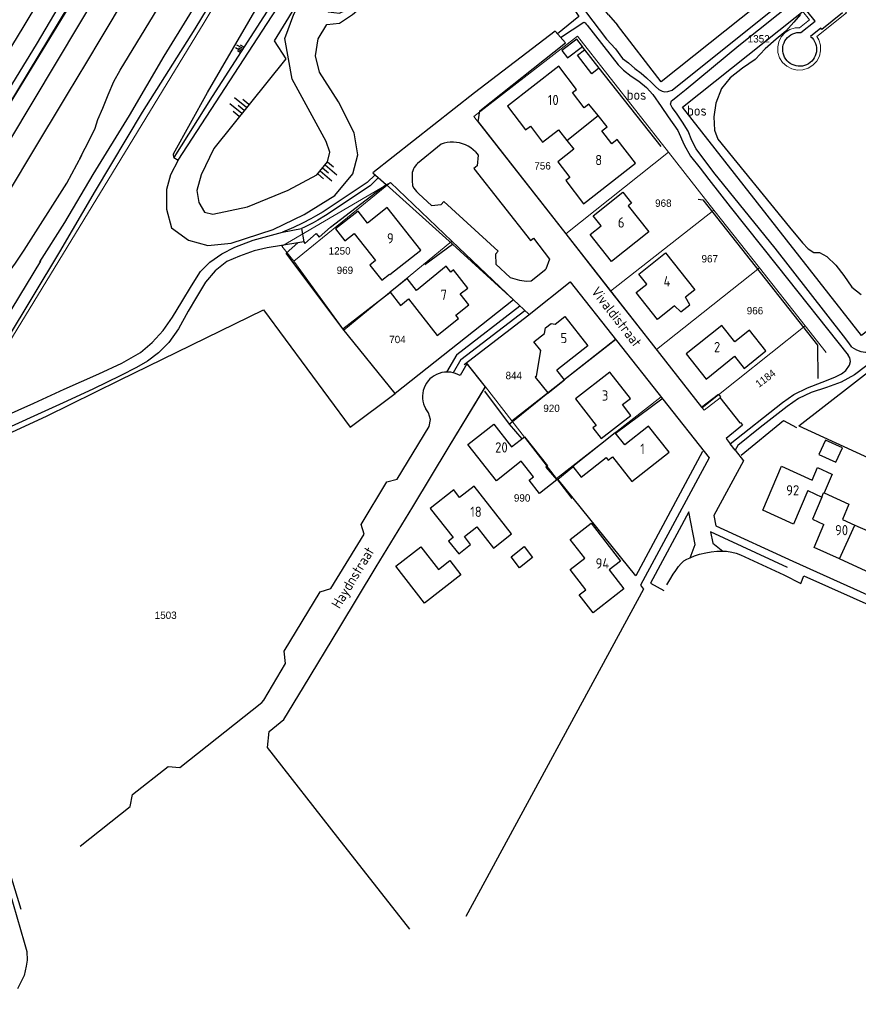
# Model space of a CAD drawing. Header units: metres. Extents: x 233829 to 239427, y 444283 to 448222.
# Tile 8 of 171: x 234756 to 234961, y 444524 to 444764. Entities that reach past the tile are written whole.
import ezdxf
from ezdxf.enums import TextEntityAlignment as Align

# ---------------------------------------------------------------- set-up
doc = ezdxf.new("R2010")
doc.units = ezdxf.units.M
doc.header["$MEASUREMENT"] = 0
for name, color, linetype in [('DAKRAND', 4, 'Continuous'), ('DAKRAND-BYG', 4, 'Continuous'), ('FUNKTIEAAND', 253, 'Continuous'), ('Goud-kadastrale grenzen', 13, 'Continuous'), ('HEG', 253, 'Continuous'), ('HEK', 253, 'Continuous'), ('HOOFDGEBOUW', 4, 'Continuous'), ('HUISNUMMER', 253, 'Continuous'), ('INSTEEKSLOOT', 153, 'Continuous'), ('KANTVERH', 253, 'Continuous'), ('KNTONVERHARD', 253, 'Continuous'), ('MUUR', 253, 'Continuous'), ('OVERIGEAFSCH', 253, 'Continuous'), ('OVLIJNOBJ', 253, 'Continuous'), ('RASTER', 253, 'Continuous'), ('STRAATNAAM', 253, 'Continuous'), ('TALUD', 253, 'Continuous'), ('TUSSENMUUR', 253, 'Continuous')]:
    doc.layers.add(name, color=color, linetype=linetype)
doc.layers.add('G01 kadestrale perceelsgrens', color=73, linetype='Continuous', lineweight=0)
doc.layers.add('Z01 perceelnummer', color=73, linetype='Continuous', lineweight=13)
doc.styles.get("Standard").update_dxf_attribs({"font": 'iso.shx'})
doc.styles.add('Styledgn001', font='dgn001.shx')

# ---------------------------------------------------------------- blocks, each defined once
blk = doc.blocks.new('TA', base_point=(75009.5, 300012))
for p, q in [((75009.5, 300012.5), (75010, 300012.5)), ((75009.5, 300012.25), (75010.5, 300012.25)), ((75009.5, 300012), (75010, 300012)), ((75009.5, 300011.75), (75010.5, 300011.75)), ((75009.5, 300011.5), (75010, 300011.5))]:
    blk.add_line(p, q)
blk = doc.blocks.new('A$C1532452F')
at = {"layer": 'G01 kadestrale perceelsgrens'}
for p, q in [((234950.471, 444759.86), (234957.709, 444765.656)), ((234892.023, 444759.943), (234866.778, 444740.308)), ((234914.232, 444731.638), (234892.023, 444759.943)), ((234866.778, 444740.308), (234889.215, 444711.678)), ((234889.215, 444711.678), (234914.232, 444731.638)), ((234914.232, 444731.638), (234925.36, 444717.516)), ((234846.406, 444724.199), (234819.835, 444708.709)), ((234846.406, 444724.199), (234822.811, 444705.032)), ((234861.355, 444709.914), (234846.406, 444724.199)), ((234900.146, 444697.73), (234925.36, 444717.516)), ((234925.36, 444717.516), (234936.5, 444703.378)), ((234889.215, 444711.678), (234900.146, 444697.73)), ((234819.835, 444708.709), (234822.811, 444705.032)), ((234834.999, 444688.227), (234861.355, 444709.914)), ((234876.391, 444695.58), (234861.355, 444709.914)), ((234822.811, 444705.032), (234834.999, 444688.227)), ((234911.32, 444683.47), (234936.5, 444703.378)), ((234947.64, 444689.24), (234936.5, 444703.378)), ((234880.147, 444691.957), (234890.291, 444700.033)), ((234890.291, 444700.033), (234901.41, 444685.938)), ((234900.146, 444697.73), (234911.32, 444683.47)), ((234864.917, 444680.229), (234880.147, 444691.957)), ((234922.484, 444669.223), (234947.64, 444689.24)), ((234952.732, 444682.776), (234947.64, 444689.24)), ((234876.019, 444666.034), (234901.41, 444685.938)), ((234901.41, 444685.938), (234912.452, 444671.941)), ((234911.32, 444683.47), (234922.484, 444669.223)), ((234869.567, 444674.363), (234864.917, 444680.229)), ((234860.721, 444659.77), (234869.567, 444674.363)), ((234869.567, 444674.363), (234876.019, 444666.034)), ((234886.891, 444652.001), (234912.452, 444671.941)), ((234926.874, 444671.709), (234922.937, 444668.644)), ((234922.484, 444669.223), (234922.937, 444668.644)), ((234876.019, 444666.034), (234886.891, 444652.001)), ((234851.833, 444645.11), (234860.721, 444659.77)), ((234886.891, 444652.001), (234890.689, 444647.099)), ((234842.927, 444630.421), (234851.833, 444645.11))]:
    blk.add_line(p, q, dxfattribs=at)
at = {"layer": 'G01 kadestrale perceelsgrens', "flags": 128}
for points in [[(234701.557, 444657.749), (234723.349, 444693.968), (234775.177, 444779.756), (234826.889, 444865.369), (234860.824, 444921.739)], [(234826.152, 444805.47), (234800.881, 444763.324), (234749.076, 444678.467), (234720.838, 444629.909)], [(234957.709, 444765.656), (234953.244, 444771.06), (234947.021, 444766.078), (234948.691, 444763.96), (234946.279, 444762.018)], [(234946.279, 444762.018), (234945.211, 444761.972), (234943.906, 444761.564), (234942.751, 444760.817), (234941.814, 444759.813), (234941.186, 444758.575), (234940.93, 444757.318), (234940.991, 444755.997), (234941.402, 444754.703), (234942.13, 444753.538), (234943.135, 444752.608), (234944.346, 444751.97), (234945.68, 444751.66), (234947.049, 444751.711), (234948.357, 444752.113), (234949.517, 444752.836), (234950.45, 444753.838), (234951.096, 444755.041), (234951.402, 444756.383), (234951.37, 444757.751), (234950.97, 444759.062), (234950.471, 444759.86)], [(234876.391, 444695.58), (234847.506, 444672.761), (234834.999, 444688.227)]]:
    blk.add_lwpolyline(points, dxfattribs=at)
at = {"layer": 'G01 kadestrale perceelsgrens', "style": 'Styledgn001'}
blk.add_text('1184', height=1.8, rotation=36.98518, dxfattribs=at).set_placement((234937.946, 444676.422), align=Align.MIDDLE_CENTER)
at = {"layer": 'Z01 perceelnummer', "linetype": 'Continuous', "lineweight": 13, "style": 'Styledgn001'}
for s, p in [('1352', (234936.293, 444759.313)), ('756', (234883.518, 444728.301)), ('968', (234913.005, 444719.202)), ('1250', (234833.972, 444707.552)), ('967', (234924.346, 444705.629)), ('969', (234835.265, 444702.817)), ('966', (234935.385, 444692.957)), ('704', (234848.093, 444685.931)), ('844', (234876.497, 444677.133)), ('920', (234885.714, 444669.131)), ('990', (234878.529, 444647.251)), ('1503', (234791.504, 444618.622))]:
    blk.add_text(s, height=1.8, dxfattribs=at).set_placement(p, align=Align.MIDDLE_CENTER)

msp = doc.modelspace()

# ---------------------------------------------------------------- linework, layer by layer
at = {"layer": 'DAKRAND'}
for p, q in [((234887.37, 444737.08), (234889.45, 444734.49)), ((234889.45, 444734.49), (234891.17, 444732.35)), ((234882.02, 444676.98), (234883.1, 444683.27))]:
    msp.add_line(p, q, dxfattribs=at)
for points in [[(234897.08, 444740.62), (234894.85, 444743.38), (234893.71, 444742.47)], [(234898.03, 444736.83), (234899.3, 444737.85), (234897.08, 444740.62)], [(234915.76, 444694.16), (234917.29, 444692.66), (234919.5, 444694.36), (234918.4, 444696.27)], [(234884.35, 444654.79), (234887.02, 444651.66), (234882.77, 444648.32), (234880.23, 444651.56), (234881.3, 444652.41)]]:
    msp.add_lwpolyline(points, dxfattribs=at)
at = {"layer": 'DAKRAND-BYG'}
msp.add_line((234893.74, 444756.6), (234897.28, 444752.12), dxfattribs=at)
for points in [[(234956.73, 444765.61), (234951.73, 444761.61), (234951.49, 444761.91), (234948.96, 444759.89), (234949.35, 444759.52), (234949.67, 444759.11), (234949.94, 444758.67), (234950.15, 444758.19), (234950.3, 444757.7), (234950.39, 444757.18), (234950.41, 444756.67), (234950.37, 444756.15), (234950.26, 444755.64), (234950.09, 444755.15), (234949.86, 444754.69), (234949.58, 444754.25), (234949.24, 444753.86), (234948.85, 444753.51), (234948.43, 444753.22), (234947.97, 444752.97), (234947.48, 444752.79), (234946.98, 444752.67), (234946.46, 444752.62), (234945.94, 444752.63), (234945.43, 444752.7), (234944.93, 444752.84), (234944.45, 444753.04), (234944, 444753.3), (234943.59, 444753.61), (234943.21, 444753.97), (234942.89, 444754.38), (234942.62, 444754.82), (234942.41, 444755.3), (234942.26, 444755.79), (234942.17, 444756.31), (234942.15, 444756.82), (234942.19, 444757.34), (234942.3, 444757.85), (234942.47, 444758.34), (234942.7, 444758.8), (234942.98, 444759.24), (234943.32, 444759.63), (234943.71, 444759.98), (234944.13, 444760.28), (234944.59, 444760.52), (234945.08, 444760.7)], [(234946.6, 444760.86), (234950.07, 444763.64), (234948.05, 444766.17)], [(234945.08, 444760.7), (234945.58, 444760.82), (234946.1, 444760.87), (234946.6, 444760.86)], [(234891.86, 444759.24), (234888.25, 444756.45), (234889.63, 444754.66), (234893.23, 444757.45), (234891.86, 444759.24)], [(234897.28, 444752.12), (234895.53, 444750.78), (234892.07, 444755.33), (234893.74, 444756.6)], [(234956.73, 444659.48), (234952.58, 444661.37), (234950.99, 444657.88), (234955.14, 444655.99), (234956.73, 444659.48)], [(234875.82, 444632.88), (234879, 444635.37), (234881.08, 444632.72), (234877.9, 444630.23), (234875.82, 444632.88)]]:
    msp.add_lwpolyline(points, dxfattribs=at)
at = {"layer": 'HEG'}
for points in [[(234825.2, 444709.78), (234825.5, 444709.36), (234828.25, 444711.8), (234828.98, 444710.93), (234831.78, 444713.33), (234845.33, 444723.72)], [(234834.75, 444688.53), (234820.93, 444706.97), (234823.75, 444709.53)], [(234932.03, 444657.72), (234942.36, 444666.17), (234945.49, 444664.42)], [(234922.6, 444658.6), (234906.27, 444628.24), (234887.23, 444651.85), (234890.94, 444654.82)]]:
    msp.add_lwpolyline(points, dxfattribs=at)
at = {"layer": 'HEK'}
msp.add_line((234946.05, 444664.84), (234966.4, 444655.47), dxfattribs=at)
at = {"layer": 'HOOFDGEBOUW'}
for p, q in [((234883.52, 444734.09), (234887.37, 444737.08)), ((234920.68, 444698.08), (234918.4, 444696.27)), ((234894.56, 444684.41), (234887.01, 444678.42)), ((234881.3, 444652.41), (234878.33, 444656.2)), ((234948.27, 444649.03), (234951.69, 444647.47)), ((234956.75, 444642), (234959.76, 444640.64)), ((234959.76, 444640.64), (234962.93, 444639.2))]:
    msp.add_line(p, q, dxfattribs=at)
for points in [[(234893.71, 444742.47), (234890.85, 444746.21), (234891.84, 444746.97), (234887.51, 444752.63), (234874.96, 444742.87), (234879.39, 444737.09), (234880.54, 444737.98), (234883.52, 444734.09)], [(234891.17, 444732.35), (234887.27, 444729.31), (234890.2, 444725.49), (234889.21, 444724.72), (234893.54, 444719.07), (234906.23, 444728.94), (234901.77, 444734.75), (234900.43, 444733.7), (234898.03, 444736.83)], [(234909.47, 444712.23), (234900.34, 444704.98), (234895.16, 444711.52), (234897.81, 444713.63), (234895.88, 444716.07), (234903.15, 444721.84), (234905.25, 444719.2), (234904.45, 444718.56), (234909.47, 444712.23)], [(234840.76, 444714.35), (234838.46, 444717.26), (234832.97, 444712.9), (234835.27, 444709.99), (234837.51, 444711.77)], [(234853.79, 444707.74), (234845.56, 444718.15), (234840.76, 444714.35)], [(234837.51, 444711.77), (234842.74, 444705.18), (234841.37, 444704.09), (234844.28, 444700.42), (234846.14, 444701.9), (234846.25, 444701.77), (234853.79, 444707.74)], [(234915.76, 444694.16), (234911.55, 444690.81), (234906.4, 444697.36), (234908.97, 444699.41), (234907.02, 444701.85), (234913.54, 444707.04), (234920.68, 444698.08)], [(234865.5, 444694.37), (234863.44, 444697.03), (234865.24, 444698.48), (234861.79, 444702.93), (234861.09, 444702.35), (234859.98, 444703.78), (234852.74, 444697.89)], [(234852.74, 444697.89), (234850.45, 444700.84), (234846.34, 444697.51), (234848.86, 444694.25), (234850.82, 444695.84)], [(234850.82, 444695.84), (234857.79, 444686.87), (234862.96, 444691.07), (234862.37, 444691.83), (234865.5, 444694.37)], [(234883.1, 444683.27), (234881.42, 444685.39), (234883.98, 444687.42), (234884.23, 444688.73), (234885.64, 444689.85), (234886.62, 444689.67), (234888.93, 444691.5), (234894.56, 444684.41)], [(234930.45, 444685.34), (234927.28, 444689.37), (234918.62, 444682.41), (234923.45, 444676.27), (234930.38, 444681.85)], [(234930.38, 444681.85), (234932.74, 444678.86), (234938.05, 444683.13), (234934.04, 444688.22), (234930.45, 444685.34)], [(234882.02, 444676.98), (234881.72, 444676.75), (234884.78, 444672.9), (234884.82, 444672.85), (234888.88, 444676.07), (234888.85, 444676.1), (234887.01, 444678.42)], [(234905.11, 444667.39), (234903.02, 444670.07), (234904.95, 444671.56), (234899.97, 444677.98), (234891.53, 444671.44), (234896.58, 444664.94), (234895.82, 444664.35), (234897.84, 444661.74), (234905.11, 444667.39)], [(234878.33, 444656.2), (234872.25, 444651.44), (234865.31, 444660.27), (234871.63, 444665.22), (234875.96, 444659.69)], [(234914.4, 444658.4), (234909.38, 444664.74), (234903.62, 444660.18)], [(234875.96, 444659.69), (234879.13, 444662.17), (234884.7, 444655.07), (234884.35, 444654.79)], [(234903.62, 444660.18), (234901.26, 444663.16), (234890.89, 444654.94), (234892.94, 444652.35), (234899.01, 444657.16), (234899.55, 444656.47), (234900.56, 444657.27)], [(234900.56, 444657.27), (234905.35, 444651.23), (234914.4, 444658.4)], [(234948.27, 444649.03), (234944.78, 444640.86), (234937.27, 444644.28), (234941.85, 444655.01), (234949.31, 444651.62)], [(234949.31, 444651.62), (234950.61, 444654.67), (234954.17, 444653.05), (234954.2, 444653.04), (234952.24, 444648.46)], [(234864.42, 444637.82), (234867.45, 444640.21), (234871.53, 444635.03), (234875.95, 444638.51), (234866.8, 444650.13), (234863.21, 444647.38), (234861.86, 444649.19)], [(234861.86, 444649.19), (234856.07, 444644.71), (234861.67, 444637.6)], [(234952.24, 444648.46), (234958.33, 444645.7), (234956.75, 444642)], [(234951.69, 444647.47), (234951.73, 444647.45), (234949.43, 444642.07), (234952.23, 444640.79)], [(234903.36, 444625.05), (234895.84, 444619.23), (234892.47, 444623.59), (234894.06, 444624.82), (234890.24, 444629.76), (234893.8, 444632.51), (234890.25, 444637.1), (234895.38, 444641.07), (234902.54, 444631.8), (234899.79, 444629.67), (234903.36, 444625.05)], [(234956, 444632.39), (234949.83, 444635.19), (234952.23, 444640.79)], [(234861.67, 444637.6), (234860.57, 444636.73), (234863.06, 444633.57), (234865.96, 444635.86), (234864.42, 444637.82)], [(234863.6, 444628.5), (234854.73, 444621.55), (234847.68, 444630.57), (234853.78, 444635.34), (234858.11, 444629.81), (234860.88, 444631.98), (234863.6, 444628.5)], [(234964.99, 444635.06), (234962.57, 444629.4), (234956, 444632.39)]]:
    msp.add_lwpolyline(points, dxfattribs=at)
at = {"layer": 'INSTEEKSLOOT'}
for points in [[(234760.8, 444704.85), (234766.85, 444714.46), (234773.8, 444726.19), (234782.68, 444740.63), (234791.11, 444755.11), (234803.04, 444774.41), (234816.73, 444798.24), (234829.29, 444819.47), (234838.51, 444834.76), (234847.78, 444849.77), (234860.24, 444870.24), (234871.96, 444889.51), (234878.55, 444900.64), (234881.08, 444904.45), (234883.59, 444907.2), (234885.61, 444909.19), (234894.19, 444916.76), (234901.77, 444923.55), (234906.46, 444928.97), (234908.94, 444932.72), (234911.05, 444936), (234915.42, 444943.08), (234919.48, 444950.81), (234922.63, 444955.69)], [(234765.68, 444707.29), (234774.4, 444722.23), (234785.85, 444741.42), (234798.72, 444761.78), (234812.38, 444784.38), (234821.93, 444800.01), (234836.27, 444824.42), (234837.63, 444826.87), (234852.22, 444852.01), (234863.79, 444870.96), (234873.04, 444886.36), (234878.08, 444895.19), (234880.04, 444898.48), (234882.14, 444901.59), (234884.56, 444904.43), (234887.63, 444907.16), (234893.27, 444912.56), (234897.82, 444916.88), (234901.83, 444920.81), (234905.28, 444924.66), (234908.46, 444928.51), (234910.83, 444931.82), (234912.74, 444934.83)], [(234792.44, 444799.36), (234787.36, 444791.16), (234781.33, 444781.38), (234776.13, 444772.65), (234753.33, 444734.5), (234725.57, 444689.28), (234708.12, 444661.7), (234707.12, 444660.34), (234706.57, 444659.68), (234705.79, 444659.12), (234705.16, 444659.1), (234704.4, 444659.43), (234703.97, 444660.19), (234704.02, 444661.16), (234704.64, 444662.54), (234711.86, 444674.96), (234735.1, 444712.91), (234753.36, 444743.25), (234770.38, 444771.19)], [(234760.9, 444705.03), (234738.23, 444667.7), (234737.6, 444666.18), (234736.99, 444664.65), (234736.77, 444663.86), (234736.89, 444663.43), (234737.21, 444663.21), (234737.65, 444663.19), (234738.3, 444663.27), (234738.84, 444663.69), (234739.4, 444664.31), (234740.06, 444665.12), (234740.88, 444666.3), (234744.27, 444671.77), (234752.63, 444685.66), (234765.69, 444707.31)]]:
    msp.add_lwpolyline(points, dxfattribs=at)
at = {"layer": 'KANTVERH'}
for p, q in [((234820.05, 444712.13), (234824.7, 444713.03)), ((234824.7, 444713.03), (234825.2, 444709.78)), ((234825.2, 444709.78), (234823.75, 444709.53)), ((234880.75, 444700.22), (234884.33, 444703.07)), ((234880.26, 444692.04), (234890.29, 444700.03)), ((234862.61, 444682.28), (234877.98, 444694.12)), ((234876.39, 444695.58), (234880.26, 444692.04)), ((234863.59, 444681.02), (234879.18, 444693.03)), ((234862.61, 444682.28), (234860.08, 444677.98)), ((234863.59, 444681.02), (234861.7, 444677.8)), ((234860.08, 444677.98), (234859.56, 444677.94)), ((234930.57, 444658.92), (234929.32, 444660.43)), ((234943.34, 444630.26), (234924.55, 444639.01))]:
    msp.add_line(p, q, dxfattribs=at)
for points in [[(234767.54, 444745.81), (234772.23, 444753.61), (234775.72, 444759.43), (234781.97, 444769.85), (234788.48, 444780.54), (234796.6, 444794.05), (234803.06, 444804.76), (234810.63, 444817.34), (234819.2, 444831.55), (234826.95, 444844.3), (234833.47, 444855.19), (234839.93, 444866), (234848.05, 444879.36), (234855.58, 444891.88), (234862.89, 444903.82), (234865.29, 444907.98), (234866.98, 444911.37), (234869.01, 444914.86), (234877.7, 444929.19), (234877.97, 444929.62)], [(234770.5, 444730.1), (234773.12, 444735.18), (234774.29, 444737.51), (234774.96, 444739.59), (234776.14, 444742.37), (234777.42, 444745.64), (234778.88, 444748.86), (234780.42, 444751.69), (234790.52, 444768.31), (234811.77, 444803.63), (234823.44, 444823.02), (234836.57, 444844.68), (234850.02, 444866.98), (234861.81, 444886.55), (234868.88, 444897.94)], [(234694.54, 444649.58), (234694.92, 444650.2), (234699.9, 444658.53), (234705.09, 444667.19), (234717.39, 444687.7), (234732.22, 444712.18), (234745.87, 444735.03), (234759.93, 444757.92), (234775.26, 444783.89)], [(234697.72, 444677.13), (234699.23, 444676.52), (234700.46, 444676.19), (234701.77, 444676.22), (234703.18, 444676.77), (234704.53, 444677.53), (234705.58, 444678.5), (234706.73, 444679.58), (234707.77, 444680.95), (234710.22, 444684.98), (234714.6, 444692.49), (234720.45, 444702.02), (234726.98, 444713.02), (234732.59, 444722.6), (234739.24, 444733.28), (234745.88, 444744.22), (234750.44, 444751.88), (234756.71, 444762.04), (234768.44, 444781.62)], [(234889.11, 444758.33), (234886.63, 444761.15), (234866.94, 444746.09), (234842.11, 444726.6), (234845.33, 444723.72)], [(234867.76, 444739.06), (234868.17, 444741.76), (234889.11, 444758.33)], [(234549.21, 444383.11), (234556.19, 444394.26), (234561.54, 444403.46), (234567.35, 444413.02), (234578.29, 444431.3), (234588.76, 444448.67), (234600.25, 444467.73), (234610.42, 444484.8), (234620.87, 444502.15), (234630.11, 444517.53), (234640.21, 444534.33), (234651.46, 444552.93), (234662.37, 444571.13), (234674.06, 444590.53), (234684.94, 444608.57), (234696.74, 444628.18), (234709.69, 444649.71), (234726.21, 444677.33), (234740.6, 444701.01), (234758.59, 444730.88), (234767.54, 444745.81)], [(234867.76, 444739.06), (234922.35, 444669.4), (234926.45, 444672.59), (234926.99, 444671.91), (234926.83, 444671.77), (234931.68, 444665.57), (234931.83, 444665.68), (234932.32, 444665.04), (234928.33, 444661.75), (234929.32, 444660.43), (234942.09, 444670.57), (234944.83, 444672.49), (234948.23, 444674.11), (234951.77, 444675.52), (234954.88, 444676.75), (234956.47, 444677.55), (234957.54, 444678.38), (234958.47, 444679.66), (234958.69, 444680.51), (234958.54, 444681.45), (234958.14, 444682.1)], [(234867.14, 444731.74), (234866.58, 444732.25), (234865.98, 444732.71), (234865.34, 444733.1), (234864.67, 444733.44), (234863.96, 444733.71), (234863.24, 444733.9), (234862.5, 444734.03), (234861.75, 444734.09), (234860.99, 444734.08), (234860.24, 444733.99), (234859.51, 444733.84), (234858.79, 444733.61)], [(234858.79, 444733.61), (234853.02, 444728.89), (234852.76, 444728.61), (234852.21, 444727.88), (234852.04, 444727.6), (234851.81, 444727.06), (234851.71, 444726.65), (234851.66, 444726.22), (234851.69, 444724.71), (234851.78, 444723.41), (234852.06, 444722.82), (234852.72, 444722.01), (234853.33, 444721.46), (234856.39, 444718.65)], [(234867.14, 444731.74), (234867.8, 444730.88), (234867.52, 444728.28), (234866.74, 444727.66), (234880.56, 444710.05), (234881.31, 444710.62), (234885.22, 444705.56), (234884.33, 444703.07)], [(234629.19, 444500.67), (234638.27, 444515.9), (234645.76, 444527.89), (234654.73, 444542.84), (234665.92, 444561.33), (234675.98, 444578.05), (234688.31, 444598.73), (234699.3, 444617.17), (234712.48, 444638.9), (234714.31, 444641.17), (234716.1, 444644.18), (234716.45, 444645.41), (234723.06, 444656.58), (234732.22, 444671.81), (234737.95, 444681.12), (234741.25, 444686.15), (234745.63, 444691.95), (234750.58, 444698.88), (234754.83, 444704.59), (234756.94, 444707.72), (234767.34, 444724.09), (234771.04, 444730.94)], [(234842.64, 444726.14), (234840.72, 444724.27), (234829.96, 444717.09), (234828.12, 444716.03), (234826.95, 444715.37), (234824.9, 444714.3), (234822.72, 444713.28), (234820.05, 444712.13)], [(234843.4, 444725.35), (234841.41, 444723.41), (234830.55, 444716.16), (234828.64, 444715.06), (234827.48, 444714.41), (234825.38, 444713.32), (234824.7, 444713.03)], [(234845.33, 444723.72), (234861.5, 444709.21), (234876.39, 444695.58)], [(234856.39, 444718.65), (234858.79, 444718.9), (234859.43, 444719.6), (234872.68, 444707.46), (234872.04, 444706.76), (234872.07, 444704.28)], [(234751.67, 444666.96), (234759.32, 444670.37), (234766.74, 444673.77), (234775.21, 444677.57), (234780.82, 444680.16), (234785.33, 444682.75), (234788.24, 444685.19), (234790.9, 444688.08), (234793.16, 444691.34), (234795.45, 444695.12), (234797.84, 444699.02), (234799.98, 444702.52), (234802.27, 444704.77), (234805.24, 444706.83), (234808.35, 444708.47), (234812.9, 444710.14), (234820.05, 444712.13)], [(234823.75, 444709.53), (234816.31, 444708.26), (234813.08, 444707.57), (234809.54, 444706.29), (234806.44, 444704.97), (234803.59, 444702.7), (234801.22, 444699.89), (234799.05, 444696.25), (234796.97, 444692.82), (234794.6, 444688.5), (234792.23, 444685.16), (234789.78, 444682.65), (234787.05, 444680.64), (234784.36, 444679.08), (234780.54, 444677.1), (234773.68, 444673.83), (234766.49, 444670.44)], [(234872.07, 444704.28), (234875.63, 444701.03), (234877.86, 444700.41), (234879.62, 444700.17), (234880.75, 444700.22)], [(234890.29, 444700.03), (234924.22, 444657.03), (234907.43, 444625.95), (234908.15, 444625.02), (234864.78, 444545.06)], [(234959.01, 444684.08), (234960.21, 444683.41), (234961.23, 444682.96), (234962.38, 444682.83), (234963.74, 444682.81), (234964.67, 444682.97), (234968.28, 444685.31), (234969.06, 444686.4), (234969.95, 444687.34), (234971.16, 444687.91), (234972.57, 444688.42), (234974.05, 444688.64), (234976.79, 444688.86)], [(234973.2, 444686.11), (234972.01, 444686.24), (234970.13, 444685.16), (234959.69, 444677.26), (234956.42, 444675.5), (234952.84, 444674.23), (234949.11, 444673.01), (234945.99, 444671.49), (234943.22, 444669.58), (234936.67, 444664.44), (234931.19, 444660.03), (234930.57, 444658.92), (234932.54, 444656.32), (234925.36, 444643), (234925.82, 444640.48)], [(234851.08, 444542.02), (234833.55, 444564.39), (234816.35, 444586.35), (234816.78, 444590.22), (234820.32, 444593.14), (234825.15, 444601.1), (234834.02, 444615.72), (234842.93, 444630.42), (234851.83, 444645.11), (234860.72, 444659.77), (234869.52, 444674.29), (234869.57, 444674.36), (234865.09, 444680.02), (234865.05, 444679.95), (234863.37, 444677.1)], [(234859.56, 444677.94), (234858.9, 444677.84), (234858.27, 444677.66), (234857.65, 444677.41), (234857.07, 444677.09), (234856.53, 444676.72), (234856.03, 444676.28), (234855.58, 444675.8), (234855.19, 444675.27), (234854.86, 444674.69), (234854.59, 444674.09), (234854.39, 444673.46), (234854.27, 444672.81)], [(234861.7, 444677.8), (234861.16, 444677.91), (234860.62, 444677.97), (234860.08, 444677.98)], [(234863.37, 444677.1), (234862.84, 444677.39), (234862.28, 444677.62), (234861.7, 444677.8)], [(234854.27, 444672.81), (234854.21, 444672.15), (234854.23, 444671.49), (234854.32, 444670.83), (234854.48, 444670.19), (234854.71, 444669.57), (234855.01, 444668.98)], [(234766.49, 444670.44), (234759.29, 444667.18), (234751.85, 444663.81)], [(234770.58, 444562.28), (234782.79, 444571.91), (234783.42, 444574.89), (234792.07, 444581.7), (234794.96, 444581.48), (234814.98, 444597.3), (234815.47, 444597.9), (234820.75, 444606.81), (234820.4, 444609.85), (234829.19, 444624.33), (234831.86, 444625.14), (234839.96, 444638.43), (234839.2, 444640.8), (234845.48, 444651.17), (234848.05, 444651.81), (234855.85, 444664.67), (234856.18, 444666.37), (234855.65, 444668.05), (234855.01, 444668.98)], [(234919.58, 444632.64), (234920.74, 444635.86), (234919.27, 444643.82), (234909.84, 444626.42), (234913.14, 444624.65)], [(234925.82, 444640.48), (234944.64, 444631.85), (234978.38, 444616.57), (234995.65, 444608.57)], [(234924.55, 444639.01), (234925.09, 444636.22), (234927.51, 444634.24)], [(234919.58, 444632.64), (234919.73, 444632.7), (234920.63, 444633.09), (234921.85, 444633.54), (234923.36, 444633.89), (234924.69, 444634.09), (234926.05, 444634.24), (234927.51, 444634.24)], [(234927.38, 444634.24), (234928.44, 444634.22), (234929.7, 444634.04), (234930.76, 444633.78), (234931.87, 444633.34), (234933.95, 444632.35), (234942.44, 444628.45), (234946.56, 444626.35), (234947.34, 444628.2), (234976.73, 444615.1), (234975.86, 444613.2), (234983.61, 444609.69)], [(234913.9, 444626.02), (234914.58, 444627.25), (234915.42, 444628.64), (234916.02, 444629.52), (234916.72, 444630.53), (234917.33, 444631.23), (234918.02, 444631.87), (234918.78, 444632.3), (234919.58, 444632.64)], [(234750.57, 444560.46), (234756.94, 444538.81), (234757.61, 444536.55), (234757.68, 444534.45), (234757.46, 444532.96), (234756.94, 444530.69), (234755.31, 444527.47)]]:
    msp.add_lwpolyline(points, dxfattribs=at)
at = {"layer": 'KNTONVERHARD'}
for points in [[(234858.02, 444813.67), (234857.65, 444812.88), (234857.47, 444811.77), (234857.48, 444810.53), (234857.86, 444809.16), (234858.63, 444807.99), (234859.98, 444806.31), (234875.79, 444786.26), (234889.77, 444768.69), (234892.37, 444764.74), (234887.15, 444760.56)], [(234914.13, 444746.41), (234915.17, 444746.74), (234949.8, 444774.57)], [(234959.01, 444684.08), (234958.27, 444685.1), (234956.98, 444686.81), (234940.31, 444708.18), (234925.37, 444726.66), (234921.05, 444732.42), (234919.94, 444734.48), (234919.05, 444736.74), (234917.68, 444738.98), (234916.22, 444741.2), (234915.13, 444742.55), (234914.74, 444743.36), (234914.99, 444744.15), (234915.68, 444744.69), (234916.52, 444745.41), (234918.62, 444747.05), (234931.45, 444757.65), (234950.68, 444773.07)], [(234894.02, 444766), (234899.15, 444759.25), (234901.34, 444756.84), (234903.06, 444754.53), (234904.48, 444753.41), (234906.08, 444752.04), (234907.56, 444750.92), (234908.92, 444749.8), (234910.13, 444748.68), (234911.08, 444747.66), (234911.92, 444746.93), (234912.71, 444746.5), (234913.39, 444746.36), (234914.13, 444746.41)], [(234887.93, 444759.66), (234893.58, 444763.35), (234893.9, 444763.23), (234894.16, 444762.9), (234894.39, 444762.6), (234902, 444752.96), (234903.3, 444751.66), (234905.18, 444750.21), (234907.01, 444748.96), (234908.87, 444747.41), (234910.48, 444745.72), (234912.45, 444742.76), (234914.17, 444740.3), (234916.57, 444736.94), (234918.06, 444733.43), (234919.65, 444730.68), (234921.98, 444727.77), (234924.1, 444725.01), (234929.35, 444718.34), (234940.83, 444703.9), (234958.14, 444682.1)]]:
    msp.add_lwpolyline(points, dxfattribs=at)
at = {"layer": 'MUUR'}
msp.add_line((234880.15, 444691.96), (234880.26, 444692.04), dxfattribs=at)
at = {"layer": 'OVERIGEAFSCH'}
for p, q in [((234893.15, 444757.34), (234893.74, 444756.6)), ((234897.28, 444752.12), (234912.38, 444732.99))]:
    msp.add_line(p, q, dxfattribs=at)
at = {"layer": 'OVLIJNOBJ'}
for p, q in [((234793.46, 444730.34), (234794.55, 444729.67)), ((234864.39, 444679.82), (234880.15, 444691.96)), ((234888.68, 444676.07), (234901.35, 444686.02)), ((234950.67, 444684.53), (234950.76, 444676.42)), ((234836.57, 444664.49), (234847.51, 444672.76)), ((234875.4, 444665.27), (234884.77, 444672.94))]:
    msp.add_line(p, q, dxfattribs=at)
for points in [[(234871.33, 444865.7), (234870.57, 444860.72), (234869.08, 444848.12), (234867.91, 444842), (234866.57, 444837.71), (234864.51, 444834.62), (234861.21, 444831.52), (234851.64, 444823.54), (234848.24, 444819.55), (234844.6, 444814.18), (234837.17, 444801.17), (234820.09, 444772.11), (234802.82, 444745.22), (234793.46, 444730.34)], [(234794.55, 444729.67), (234824.33, 444775.53), (234830.67, 444785.61), (234838.43, 444799.91), (234839.59, 444800.78), (234841.52, 444800.37), (234843.13, 444798.81), (234843.95, 444797.15), (234842.89, 444794.46), (234840.24, 444789.84), (234829.77, 444772.41), (234829.27, 444769.99), (234831.16, 444765.86), (234833.95, 444765.58), (234835.34, 444766.25), (234842.35, 444771.97), (234852.01, 444779.6), (234863.79, 444788.53)], [(234818, 444758.85), (234820.84, 444754.4), (234803.22, 444732.56), (234800.16, 444726.15), (234799.1, 444722.32), (234799.58, 444719.36), (234801.01, 444717.02), (234803.05, 444716.51), (234811.49, 444718.26), (234821.4, 444722.35), (234828.39, 444726.14), (234831.04, 444729.3), (234831.56, 444731.63), (234830.69, 444734.28), (234822.4, 444749.46), (234820.59, 444759.38), (234822.8, 444765.34), (234832.1, 444782.23), (234840.74, 444796.27), (234839.51, 444796.84), (234828, 444777.26), (234825.24, 444770.7), (234818, 444758.85)], [(234794.55, 444729.67), (234792.64, 444726.1), (234791.68, 444722.51), (234791.72, 444717.71), (234792.94, 444713.16), (234797.09, 444710.16), (234801.78, 444708.83), (234807.48, 444709.42), (234817.76, 444712.77), (234825.33, 444716.42), (234832.78, 444721.06), (234837.18, 444726.33), (234838.42, 444731.01), (234837.55, 444736.4), (234833.67, 444743.89), (234829.05, 444751.19), (234828.1, 444755.16), (234828.7, 444759.3), (234830.87, 444762.83), (234833.92, 444763.11), (234837.14, 444765.22), (234849.98, 444776.21), (234862.28, 444786.66), (234863.79, 444788.53)], [(234793.46, 444730.34), (234793.37, 444731.23), (234801.73, 444746.23), (234818.13, 444774.53)], [(234946.52, 444765.28), (234944.83, 444763.37), (234942.89, 444761.17), (234940.58, 444759.19), (234937.84, 444756.89), (234935.39, 444754.26), (234932.34, 444752.14), (234929.36, 444749.79), (234927.21, 444747.18), (234925.8, 444743.61), (234925.32, 444740.23), (234925.48, 444736.98), (234926.32, 444734.84), (234943.81, 444713.33), (234946.95, 444709.51), (234948.36, 444708.04), (234949.73, 444707.15), (234951.14, 444707.12), (234952.95, 444706.2), (234955.14, 444704.05), (234957.1, 444701.5), (234959.01, 444698.72), (234961.33, 444696.92)], [(234921.54, 444720.17), (234922.63, 444720.02), (234950.67, 444684.53)], [(234756.23, 444546.81), (234750.82, 444564.14), (234742.73, 444590.54), (234736.65, 444611.74), (234733.42, 444620.72), (234730.65, 444627.75), (234728.33, 444632.14), (234725.89, 444636.47), (234725.17, 444638.52), (234725.45, 444640.55), (234726.8, 444642.97), (234728.88, 444646.2), (234731.95, 444650.35), (234736.16, 444653.77), (234740.26, 444656.68), (234745.28, 444659.29), (234751.95, 444662.42), (234762.39, 444667.2), (234780.25, 444675.96), (234815.41, 444693.18), (234836.56, 444664.51)], [(234869.34, 444673.28), (234875.4, 444665.27), (234878.48, 444661.66)]]:
    msp.add_lwpolyline(points, dxfattribs=at)
at = {"layer": 'RASTER'}
for p, q in [((234899.61, 444765.2), (234901.85, 444762.61)), ((234854.76, 444704.19), (234861.49, 444709.22)), ((234834.75, 444688.53), (234846.21, 444697.37)), ((234946.05, 444664.84), (234972.52, 444685.4)), ((234901.25, 444662.96), (234912.6, 444671.43))]:
    msp.add_line(p, q, dxfattribs=at)
for points in [[(234899.61, 444765.2), (234864.02, 444810.06), (234891.37, 444831.82), (234893.67, 444829.05), (234912.27, 444805.48), (234939.98, 444770.77), (234912.47, 444748.8), (234901.85, 444762.61)], [(235017.56, 444731.5), (234961.43, 444686.92), (234917.67, 444742.61), (234957.13, 444774.08), (234972.97, 444787.21), (234973.57, 444786.37), (235017.56, 444731.5)], [(234876.39, 444695.58), (234847.51, 444672.76), (234834.75, 444688.53)]]:
    msp.add_lwpolyline(points, dxfattribs=at)
at = {"layer": 'TUSSENMUUR'}
for p, q in [((234889.45, 444734.49), (234897.08, 444740.62)), ((234951.69, 444647.47), (234952.15, 444648.5)), ((234952.15, 444648.5), (234952.24, 444648.46)), ((234956, 444632.39), (234959.76, 444640.64))]:
    msp.add_line(p, q, dxfattribs=at)

# ---------------------------------------------------------------- block references
at = {"layer": 'Goud-kadastrale grenzen', "linetype": 'Continuous'}
msp.add_blockref('A$C1532452F', (0, 0), dxfattribs=at)
at = {"layer": 'TALUD'}
for p, xscale, yscale, rotation in [((234810.09, 444756.67), 1.58, 1.58, 151.1956), ((234810.65, 444741.85), 3.75, 3.75, 141.4309), ((234829.82, 444727.81), 3.75, 3.75, 320.1064)]:
    msp.add_blockref('TA', p, dxfattribs=dict(at, xscale=xscale, yscale=yscale, rotation=rotation))

# ---------------------------------------------------------------- texts
at = {"layer": 'FUNKTIEAAND'}
for p in [(234904.05, 444744.41), (234918.8, 444740.55)]:
    msp.add_text('bos', height=2.5, dxfattribs=at).set_placement(p)
at = {"layer": 'HUISNUMMER'}
for s, p in [('10', (234884.8, 444743.14)), ('8', (234896.37, 444728.47)), ('6', (234901.9, 444713.23)), ('9', (234845.53, 444709.37)), ('4', (234913.05, 444698.88)), ('7', (234858.61, 444695.57)), ('5', (234887.91, 444685.03)), ('2', (234925.36, 444682.82)), ('3', (234898, 444671)), ('20', (234871.94, 444658.33)), ('1', (234907.36, 444657.98)), ('92', (234943, 444647.86)), ('18', (234865.85, 444642.62)), ('90', (234954.93, 444638.14)), ('94', (234896.47, 444630.01))]:
    msp.add_text(s, height=2.5, dxfattribs=at).set_placement(p)
at = {"layer": 'STRAATNAAM'}
for s, rotation, p in [('Vivaldistraat', 307.8549, (234895.24, 444697.57)), ('Haydnstraat', 58.9183, (234833.95, 444620.04))]:
    msp.add_text(s, height=2.5, rotation=rotation, dxfattribs=at).set_placement(p)

doc.saveas('drawing.dxf')
